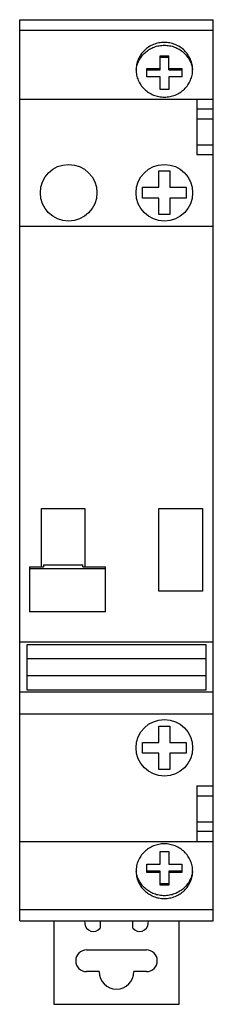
# Model space of a CAD drawing. Header units: millimetres. Extents: x 29.7 to 47.5, y 7.6 to 98.1.
import ezdxf

# ---------------------------------------------------------------- set-up
doc = ezdxf.new("R2010")
doc.units = ezdxf.units.MM
doc.header["$LTSCALE"] = 6.932514
doc.layers.get('0').update_dxf_attribs({"linetype": 'CONTINUOUS'})

msp = doc.modelspace()

# ---------------------------------------------------------------- linework, layer by layer
at = {"color": 7, "linetype": 'Continuous'}
for p, q in [((29.675, 15.285), (29.675, 98.085)), ((29.675, 98.085), (47.475, 98.085)), ((47.475, 15.285), (47.475, 98.085)), ((47.475, 97.085), (29.675, 97.085)), ((42.575, 93.482), (42.575, 94.77)), ((42.575, 94.77), (43.375, 94.77)), ((42.575, 94.641), (43.375, 94.641)), ((43.375, 93.482), (43.375, 94.77)), ((41.375, 92.838), (41.375, 93.611)), ((41.375, 93.611), (42.575, 93.611)), ((41.375, 93.482), (42.575, 93.482)), ((43.375, 93.611), (44.575, 93.611)), ((43.375, 93.482), (44.575, 93.482)), ((44.575, 93.611), (44.575, 92.838)), ((42.575, 92.838), (41.375, 92.838)), ((42.575, 91.679), (42.575, 92.838)), ((43.375, 92.838), (43.375, 91.679)), ((44.575, 92.838), (43.375, 92.838)), ((43.375, 91.679), (42.575, 91.679)), ((29.675, 90.785), (47.475, 90.785)), ((45.975, 90.785), (45.975, 85.685)), ((45.975, 89.885), (47.475, 89.885)), ((45.975, 88.985), (47.475, 88.985)), ((45.975, 86.585), (47.475, 86.585)), ((45.975, 85.685), (47.475, 85.685)), ((42.475, 82.685), (42.475, 84.185)), ((42.475, 84.185), (43.475, 84.185)), ((43.475, 84.185), (43.475, 82.685)), ((40.975, 81.685), (40.975, 82.685)), ((40.975, 82.685), (42.475, 82.685)), ((43.475, 82.685), (44.975, 82.685)), ((44.975, 82.685), (44.975, 81.685)), ((42.475, 81.685), (40.975, 81.685)), ((42.475, 80.185), (42.475, 81.685)), ((43.475, 81.685), (43.475, 80.185)), ((44.975, 81.685), (43.475, 81.685)), ((43.475, 80.185), (42.475, 80.185)), ((47.475, 79.085), (29.675, 79.085)), ((31.675, 47.802), (31.675, 53.185)), ((31.675, 53.185), (35.675, 53.185)), ((35.675, 53.185), (35.675, 47.802)), ((42.475, 53.185), (46.475, 53.185)), ((42.475, 45.585), (42.475, 53.185)), ((46.475, 53.185), (46.475, 45.585)), ((31.875, 48.005), (31.875, 47.802)), ((31.875, 48.004), (35.475, 48.004)), ((35.475, 47.802), (35.475, 48.005)), ((30.575, 47.802), (30.575, 43.663)), ((30.575, 47.802), (31.875, 47.802)), ((30.575, 47.653), (37.575, 47.653)), ((35.475, 47.802), (37.575, 47.802)), ((37.575, 43.663), (37.575, 47.802)), ((46.475, 45.585), (42.475, 45.585)), ((37.575, 43.663), (30.575, 43.663)), ((47.475, 40.885), (29.675, 40.885)), ((30.375, 40.685), (46.775, 40.685)), ((30.375, 36.485), (30.375, 40.685)), ((46.775, 40.685), (46.775, 36.485)), ((30.375, 39.385), (46.775, 39.385)), ((46.775, 37.785), (30.375, 37.785)), ((47.475, 36.285), (29.675, 36.285)), ((46.775, 36.485), (30.375, 36.485)), ((47.475, 34.285), (29.675, 34.285)), ((42.475, 33.185), (43.475, 33.185)), ((42.475, 31.685), (42.475, 33.185)), ((43.475, 33.185), (43.475, 31.685)), ((40.975, 31.685), (42.475, 31.685)), ((40.975, 30.685), (40.975, 31.685)), ((43.475, 31.685), (44.975, 31.685)), ((44.975, 31.685), (44.975, 30.685)), ((42.475, 30.685), (40.975, 30.685)), ((42.475, 29.185), (42.475, 30.685)), ((44.975, 30.685), (43.475, 30.685)), ((43.475, 30.685), (43.475, 29.185)), ((43.475, 29.185), (42.475, 29.185)), ((45.975, 27.685), (47.475, 27.685)), ((45.975, 27.685), (45.975, 22.585)), ((45.975, 26.785), (47.475, 26.785)), ((45.975, 24.385), (47.475, 24.385)), ((47.475, 23.485), (45.975, 23.485)), ((29.675, 22.585), (47.475, 22.585)), ((42.575, 21.651), (43.375, 21.651)), ((42.575, 20.491), (42.575, 21.651)), ((43.375, 21.651), (43.375, 20.491)), ((41.375, 20.491), (42.575, 20.491)), ((41.375, 19.719), (41.375, 20.491)), ((43.375, 20.491), (44.575, 20.491)), ((44.575, 20.491), (44.575, 19.719)), ((42.575, 19.848), (41.375, 19.848)), ((42.575, 19.719), (41.375, 19.719)), ((42.575, 18.56), (42.575, 19.848)), ((44.575, 19.848), (43.375, 19.848)), ((43.375, 19.848), (43.375, 18.56)), ((44.575, 19.719), (43.375, 19.719)), ((43.375, 18.689), (42.575, 18.689)), ((43.375, 18.56), (42.575, 18.56)), ((47.475, 16.285), (29.675, 16.285)), ((29.675, 15.285), (47.475, 15.285)), ((32.825, 15.285), (32.825, 7.615)), ((35.635, 15.285), (35.653, 15.052)), ((37.075, 15.285), (37.075, 14.615)), ((40.075, 14.615), (40.075, 15.285)), ((41.497, 15.052), (41.516, 15.285)), ((44.325, 7.615), (44.325, 15.285)), ((35.825, 12.615), (41.325, 12.615)), ((36.975, 10.615), (35.825, 10.615)), ((41.325, 10.615), (40.175, 10.615)), ((32.825, 7.615), (44.325, 7.615))]:
    msp.add_line(p, q, dxfattribs=at)
for centre in [(34.175, 82.185), (42.975, 82.185), (42.975, 31.185)]:
    msp.add_circle(centre, 2.6, dxfattribs=at)
for centre, radius, start, end in [((36.451, 15.115), 0.8, 184.5, 321.31781), ((40.7, 15.115), 0.8, 218.68219, 355.5), ((35.825, 11.615), 1, 90, 270), ((41.325, 11.615), 1, 270, 90), ((38.575, 10.615), 1.6, 180, 360)]:
    msp.add_arc(centre, radius, start, end, dxfattribs=at)
for points, knots in [([(45.575, 93.483), (45.575, 93.647), (45.541, 93.977), (45.392, 94.452), (45.15, 94.889), (44.824, 95.272), (44.428, 95.586), (43.975, 95.819), (43.485, 95.962), (42.975, 96.011), (42.465, 95.963), (41.975, 95.819), (41.523, 95.586), (41.126, 95.272), (40.8, 94.889), (40.558, 94.452), (40.409, 93.977), (40.375, 93.647), (40.375, 93.483)], [0, 0, 0, 0, 0.061419, 0.123049, 0.18494, 0.247236, 0.309948, 0.373047, 0.43644, 0.499993, 0.563545, 0.626938, 0.690037, 0.752753, 0.815052, 0.876947, 0.93858, 1, 1, 1, 1]), ([(40.388, 93.47), (40.403, 93.623), (40.464, 93.928), (40.64, 94.361), (40.895, 94.755), (41.22, 95.097), (41.604, 95.376), (42.035, 95.582), (42.497, 95.708), (42.975, 95.751), (43.453, 95.708), (43.915, 95.582), (44.346, 95.376), (44.73, 95.097), (45.056, 94.755), (45.311, 94.361), (45.487, 93.928), (45.547, 93.623), (45.563, 93.469)], [0, 0, 0, 0, 0.061465, 0.1231, 0.185046, 0.247381, 0.310105, 0.37318, 0.436516, 0.499993, 0.563469, 0.626805, 0.68988, 0.752606, 0.814945, 0.876894, 0.938533, 1, 1, 1, 1]), ([(40.375, 93.483), (40.375, 93.319), (40.409, 92.989), (40.558, 92.515), (40.8, 92.077), (41.126, 91.694), (41.523, 91.38), (41.975, 91.147), (42.465, 91.004), (42.975, 90.955), (43.485, 91.004), (43.975, 91.147), (44.428, 91.38), (44.824, 91.694), (45.15, 92.077), (45.392, 92.515), (45.541, 92.989), (45.575, 93.319), (45.575, 93.483)], [0, 0, 0, 0, 0.061419, 0.123049, 0.18494, 0.247236, 0.309948, 0.373047, 0.43644, 0.499993, 0.563545, 0.626938, 0.690037, 0.752753, 0.815052, 0.876947, 0.93858, 1, 1, 1, 1]), ([(45.575, 19.846), (45.575, 20.01), (45.541, 20.34), (45.392, 20.815), (45.15, 21.252), (44.824, 21.635), (44.428, 21.949), (43.975, 22.182), (43.485, 22.325), (42.975, 22.374), (42.465, 22.325), (41.975, 22.182), (41.523, 21.949), (41.126, 21.635), (40.8, 21.252), (40.558, 20.815), (40.409, 20.34), (40.375, 20.01), (40.375, 19.846)], [0, 0, 0, 0, 0.061415, 0.123041, 0.18493, 0.247225, 0.309938, 0.373039, 0.436436, 0.499993, 0.563549, 0.626946, 0.690047, 0.752764, 0.815062, 0.876955, 0.938584, 1, 1, 1, 1]), ([(40.375, 19.846), (40.375, 19.682), (40.409, 19.352), (40.558, 18.878), (40.8, 18.441), (41.126, 18.058), (41.523, 17.744), (41.975, 17.511), (42.465, 17.367), (42.975, 17.319), (43.485, 17.367), (43.975, 17.511), (44.428, 17.744), (44.824, 18.058), (45.15, 18.441), (45.392, 18.878), (45.541, 19.352), (45.575, 19.682), (45.575, 19.846)], [0, 0, 0, 0, 0.061415, 0.123041, 0.18493, 0.247225, 0.309938, 0.373039, 0.436436, 0.499993, 0.563549, 0.626946, 0.690047, 0.752764, 0.815062, 0.876955, 0.938584, 1, 1, 1, 1]), ([(45.563, 19.86), (45.547, 19.706), (45.486, 19.401), (45.31, 18.969), (45.055, 18.575), (44.73, 18.233), (44.346, 17.954), (43.915, 17.748), (43.453, 17.622), (42.975, 17.579), (42.497, 17.622), (42.035, 17.748), (41.604, 17.954), (41.22, 18.233), (40.895, 18.575), (40.64, 18.969), (40.464, 19.401), (40.403, 19.706), (40.388, 19.86)], [0, 0, 0, 0, 0.061461, 0.123093, 0.185037, 0.247371, 0.310096, 0.373173, 0.436513, 0.499993, 0.563473, 0.626812, 0.689889, 0.752617, 0.814955, 0.876902, 0.938537, 1, 1, 1, 1])]:
    msp.add_open_spline(points, degree=3, knots=knots, dxfattribs=at)

doc.saveas('drawing.dxf')
